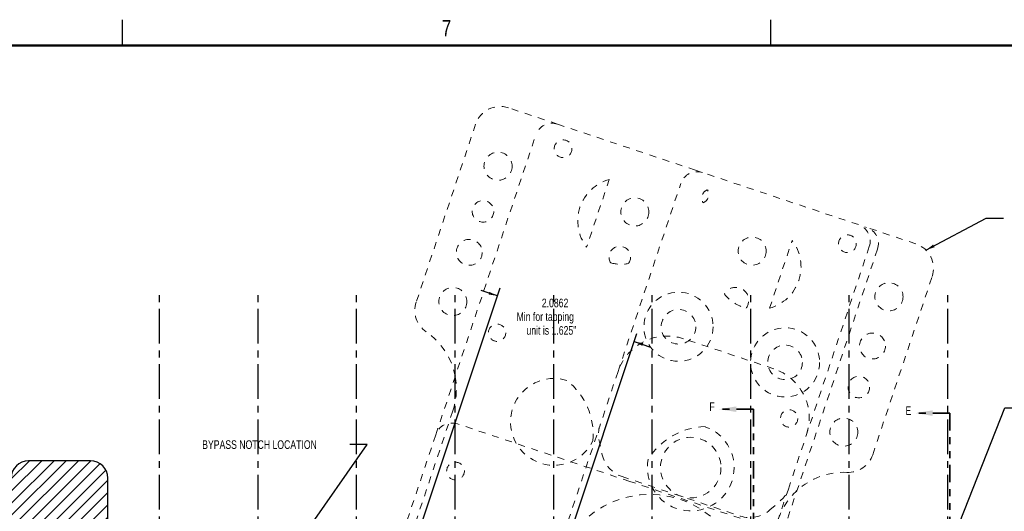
# Model space of a CAD drawing. Header units: inches. Extents: x 0.1 to 87.3, y 0.1 to 33.9.
# Tile 53 of 174: x 7.9 to 22.1, y 26.8 to 33.9. Entities that reach past the tile are written whole.
import ezdxf

# ---------------------------------------------------------------- set-up
doc = ezdxf.new("R2010")
doc.units = ezdxf.units.IN
doc.header["$MEASUREMENT"] = 0
for name, pattern in [('CENTERX2', [0.8, 0.5, -0.1, 0.1, -0.1]), ('DOT2', [0.025, 0, -0.025]), ('PHANTOM', [0.5, 0.25, -0.05, 0.05, -0.05, 0.05, -0.05])]:
    doc.linetypes.add(name, pattern=pattern)
doc.layers.add('DIMENSIONS', color=171, linetype='Continuous')
doc.layers.add('NOTES', color=5, linetype='Continuous')
doc.layers.add('SECTION_VIEWS', color=7, linetype='PHANTOM', lineweight=35)
doc.styles.add('SLDTEXTSTYLE0', font='TXT', dxfattribs={"width": 0.75})
doc.dimstyles.new('SLDDIMSTYLE2', dxfattribs={"dimtxt": 0.125, "dimasz": 0.13, "dimexe": 0, "dimexo": 0.0625, "dimgap": 0.03125, "dimtad": 0, "dimtih": 1, "dimtoh": 1, "dimdec": 4, "dimrnd": 1e-09, "dimzin": 12, "dimdsep": 46, "dimtxsty": 'SLDTEXTSTYLE0', "dimsah": 1, "dimcen": 0.09, "dimadec": 0, "dimazin": 3, "dimtfac": 1, "dimtdec": 4, "dimtmove": 0, "dimatfit": 0, "dimfxl": 1, "dimfrac": 2, "dimtolj": 1, "dimtzin": 12, "dimarcsym": 0})
doc.dimstyles.new('SLDDIMSTYLE3', dxfattribs={"dimtxt": 0.125, "dimasz": 0.13, "dimexe": 0, "dimexo": 0.0625, "dimgap": 0.03125, "dimtad": 0, "dimtih": 1, "dimtoh": 1, "dimdec": 4, "dimrnd": 1e-09, "dimzin": 12, "dimdsep": 46, "dimtxsty": 'SLDTEXTSTYLE0', "dimsah": 1, "dimcen": 0, "dimadec": 0, "dimazin": 3, "dimtfac": 1, "dimtdec": 4, "dimtofl": 0, "dimtmove": 0, "dimatfit": 3, "dimfxl": 1, "dimfrac": 2, "dimtolj": 1, "dimtzin": 12, "dimarcsym": 0})
doc.dimstyles.new('SLDDIMSTYLE9', dxfattribs={"dimtxt": 0.18, "dimasz": 0.13, "dimexe": 0, "dimexo": 0.0625, "dimgap": 0, "dimtad": 0, "dimtih": 1, "dimtoh": 1, "dimdec": 0, "dimrnd": 1e-09, "dimzin": 0, "dimdsep": 46, "dimtxsty": 'Standard', "dimsah": 1, "dimcen": 0.09, "dimadec": 0, "dimazin": 0, "dimtfac": 0.13, "dimtdec": 0, "dimtofl": 0, "dimtmove": 0, "dimatfit": 3, "dimfxl": 1, "dimfrac": 2, "dimtolj": 1, "dimtzin": 0, "dimarcsym": 0})

# ---------------------------------------------------------------- blocks, each defined once
blk = doc.blocks.new('SW_HATCH_2')
at = {"color": 0, "linetype": 'Continuous', "lineweight": 18}
for p, q in [((0, 0), (-0.264, -0.264)), ((0.177, 0), (-0.264, -0.441)), ((0.354, 0), (-0.264, -0.618)), ((0.53, 0), (-0.264, -0.794)), ((0.707, 0), (-0.264, -0.971)), ((0.884, 0), (-0.264, -1.148)), ((1.019, -0.042), (0.114, -0.947)), ((1.103, -0.135), (0.272, -0.966)), ((1.131, -0.283), (0.377, -1.037)), ((1.131, -0.46), (0.438, -1.153)), ((1.131, -0.637), (0.192, -1.576)), ((1.131, -0.814), (0.342, -1.603)), ((1.131, -0.99), (0.519, -1.603)), ((1.171, -1.127), (0.696, -1.603)), ((1.238, -1.237), (1.221, -1.254))]:
    blk.add_line(p, q, dxfattribs=at)
blk = doc.blocks.new('_D_2')
at = {"layer": 'DIMENSIONS'}
for p, q in [((12.502, 23.009), (14.836, 29.999)), ((14.796, 29.881), (14.559, 29.96)), ((14.48, 22.348), (16.814, 29.339)), ((16.775, 29.22), (17.012, 29.141))]:
    blk.add_line(p, q, dxfattribs=at)
for points in [[(14.796, 29.881), (14.679, 29.941), (14.666, 29.903)], [(16.775, 29.22), (16.892, 29.16), (16.905, 29.198)]]:
    blk.add_solid(points, dxfattribs=at)
at = {"layer": 'DIMENSIONS', "char_height": 0.125, "attachment_point": 1, "style": 'SLDTEXTSTYLE0'}
for s, insert in [('2.0862', (15.438, 29.842)), ('Min for tapping', (15.073, 29.644)), ('unit is 1.625"', (15.216, 29.445))]:
    blk.add_mtext(s, dxfattribs=dict(at, insert=insert))
blk = doc.blocks.new('_D_6')
at = {"layer": 'DIMENSIONS'}
for p, q in [((22.481, 28.444), (22.443, 28.444)), ((22.443, 28.444), (22.443, 28.246)), ((22.896, 28.444), (22.934, 28.444)), ((22.934, 28.444), (22.934, 28.246)), ((19.978, 22.805), (22.136, 28.264)), ((22.136, 28.264), (22.386, 28.264)), ((22.443, 28.246), (22.481, 28.246)), ((22.934, 28.246), (22.896, 28.246))]:
    blk.add_line(p, q, dxfattribs=at)
blk.add_solid([(19.978, 22.805), (20.044, 22.919), (20.007, 22.933)], dxfattribs=at)
at = {"layer": 'DIMENSIONS', "char_height": 0.125, "attachment_point": 1, "style": 'SLDTEXTSTYLE0'}
for s, insert in [('8.046', (22.481, 28.407)), ('%%c', (22.386, 28.22)), ('.3168', (22.575, 28.22))]:
    blk.add_mtext(s, dxfattribs=dict(at, insert=insert))

msp = doc.modelspace()

# ---------------------------------------------------------------- linework, layer by layer
at = {"color": 7, "linetype": 'Continuous', "lineweight": 25}
for p, q in [((9.375, 33.5), (9.375, 33.875)), ((18.75, 33.5), (18.75, 33.875)), ((8.90957, 27.49835), (8.01457, 27.49835)), ((9.15957, 26.50822), (9.15957, 27.24835))]:
    msp.add_line(p, q, dxfattribs=at)
at = {"color": 7, "linetype": 'Continuous', "lineweight": 50}
msp.add_line((0.5, 33.5), (74.5, 33.5), dxfattribs=at)
at = {"color": 7, "linetype": 'DOT2', "lineweight": 18}
for p, q in [((15.66665, 32.36456), (14.95526, 32.60209)), ((14.48079, 32.36517), (13.62103, 29.79029)), ((15.66665, 32.36456), (17.64545, 31.70382)), ((13.90334, 27.87305), (15.35034, 32.2066)), ((17.64545, 31.70382), (20.13531, 30.87244)), ((16.41349, 31.56635), (16.08605, 30.58572)), ((16.54028, 28.78868), (17.4477, 31.50628)), ((20.8467, 30.6349), (20.13531, 30.87244)), ((18.73128, 29.70246), (19.05872, 30.68309)), ((20.29327, 30.55613), (18.84626, 26.22258)), ((20.1747, 30.59572), (19.26734, 27.8783)), ((20.22386, 27.58556), (21.08363, 30.16044)), ((18.79338, 28.82726), (17.48911, 29.26256)), ((16.54028, 28.78868), (16.27671, 27.99933)), ((14.15057, 28.2188), (13.39837, 25.96606)), ((16.70951, 27.19962), (14.21965, 28.031)), ((15.37717, 25.30533), (16.27671, 27.99933)), ((13.90334, 27.87305), (12.08221, 22.41906)), ((16.26499, 27.80552), (16.30754, 27.59722)), ((19.00383, 27.08913), (19.26734, 27.8783)), ((16.59768, 27.26977), (18.30899, 26.69863)), ((18.68831, 26.53889), (16.70951, 27.19962)), ((19.00383, 27.08913), (18.10416, 24.39477)), ((18.73764, 26.78618), (18.89683, 26.92723))]:
    msp.add_line(p, q, dxfattribs=at)
at = {"color": 7, "linetype": 'CENTERX2'}
for p, q in [((9.90957, 23.59335), (9.90957, 29.90335)), ((11.33457, 23.59335), (11.33457, 29.90335)), ((12.75957, 23.59335), (12.75957, 29.90335)), ((14.18457, 23.59335), (14.18457, 29.90335)), ((15.60957, 23.59335), (15.60957, 29.90335)), ((17.03457, 23.59335), (17.03457, 29.90335)), ((18.45957, 23.59335), (18.45957, 29.90335)), ((19.88457, 23.59335), (19.88457, 29.90335)), ((21.30957, 23.59335), (21.30957, 29.90335))]:
    msp.add_line(p, q, dxfattribs=at)
at = {"color": 7, "linetype": 'DOT2', "lineweight": 18}
for centre, radius in [((15.74552, 32.00875), 0.1285), ((14.80461, 31.75626), 0.2031), ((14.58687, 31.10415), 0.15625), ((16.78341, 31.09553), 0.2031), ((19.85849, 30.6354), 0.1285), ((14.38892, 30.51133), 0.1875), ((18.48013, 30.52898), 0.2031), ((20.45893, 29.86825), 0.2031), ((14.15138, 29.79994), 0.2031), ((17.41501, 29.435), 0.5), ((17.41501, 29.435), 0.25), ((14.79151, 29.34898), 0.125), ((18.95636, 28.92034), 0.5), ((20.22139, 29.15686), 0.1875), ((18.95636, 28.92034), 0.25), ((20.02344, 28.56403), 0.15625), ((19.01523, 28.10998), 0.125), ((19.8057, 27.91193), 0.2031), ((17.59184, 27.3992), 0.4375), ((14.18965, 27.34915), 0.1285), ((16.998, 25.62072), 1.39)]:
    msp.add_circle(centre, radius, dxfattribs=at)
for centre, radius, start, end in [((14.83649, 32.2464), 0.375, 71.535506, 161.535506), ((15.58747, 32.12743), 0.25, 71.535506, 161.535506), ((17.68483, 31.4271), 0.25, 71.535506, 161.535506), ((16.58299, 30.96477), 0.625, 105.735272, 217.33574), ((17.87969, 31.29614), 0.1285, 111.8645, 211.206513), ((17.72432, 31.34802), 0.1285, 291.8645, 31.206513), ((19.93757, 30.6749), 0.25, 341.535506, 71.535506), ((20.05614, 30.63531), 0.25, 341.535506, 71.535506), ((18.56179, 30.30404), 0.625, 285.735272, 37.33574), ((20.72794, 30.27921), 0.375, 341.535506, 71.535506), ((16.56567, 30.44342), 0.15625, 322.855559, 213.355206), ((16.58299, 30.96477), 0.625, 256.318695, 279.80244), ((18.56179, 30.30404), 0.625, 219.403803, 254.044973), ((18.24259, 29.81759), 0.1875, 322.608041, 150.7422), ((13.97672, 29.67152), 0.375, 161.535506, 235.708886), ((13.20205, 28.53552), 1, 10.49053, 55.708886), ((17.25167, 28.55114), 0.75, 71.543633, 161.535506), ((18.55595, 28.11584), 0.75, 341.535506, 71.543633), ((13.20205, 28.53552), 1, 341.535506, 10.49053), ((15.61304, 28.05993), 0.6275, 72.663783, 334.214778), ((15.18085, 27.87478), 1, 354.991516, 51.687474), ((14.14047, 27.79387), 0.25, 71.535506, 161.535506), ((16.63241, 27.88056), 0.375, 161.535506, 191.543633), ((17.59184, 27.3992), 0.6275, 168.856234, 70.40723), ((17.82608, 26.99152), 1, 91.383538, 148.079496), ((16.73619, 27.68477), 0.4375, 191.543633, 251.543633), ((19.86817, 27.70433), 0.375, 267.362126, 341.535506), ((19.80489, 26.33079), 1, 87.362126, 132.580482), ((19.80489, 26.33079), 1, 132.580482, 161.535506), ((18.64813, 27.2079), 0.375, 311.543633, 341.535506), ((18.4475, 27.11362), 0.4375, 251.543633, 311.543633)]:
    msp.add_arc(centre, radius, start, end, dxfattribs=at)
at = {"color": 7, "linetype": 'Continuous', "lineweight": 25}
for centre, start, end in [((8.01457, 27.24835), 90, 180), ((8.90957, 27.24835), 0, 90)]:
    msp.add_arc(centre, 0.25, start, end, dxfattribs=at)
at = {"layer": 'SECTION_VIEWS'}
for p, q in [((18.50137, 28.24348), (18.00137, 28.24348)), ((18.50137, 28.24348), (18.50137, 20.13995)), ((21.34145, 28.18714), (20.84145, 28.18714)), ((21.34145, 28.18714), (21.34145, 20.12638))]:
    msp.add_line(p, q, dxfattribs=at)
for points in [[(18.00137, 28.24348), (18.25137, 28.20348), (18.25137, 28.28348)], [(20.84145, 28.18714), (21.09145, 28.14714), (21.09145, 28.22714)]]:
    msp.add_solid(points, dxfattribs=at)

# ---------------------------------------------------------------- block references
at = {"color": 5, "linetype": 'Continuous', "lineweight": 18, "true_color": 0x0000ff}
msp.add_blockref('SW_HATCH_2', (8.02869, 27.49835), dxfattribs=at)

# ---------------------------------------------------------------- texts
at = {"color": 7, "linetype": 'Continuous', "lineweight": 0, "insert": (14.06008, 33.87259), "char_height": 0.24, "attachment_point": 2, "style": 'SLDTEXTSTYLE0'}
msp.add_mtext('7', dxfattribs=at)
at = {"layer": 'NOTES', "insert": (10.52582, 27.79411), "char_height": 0.125, "attachment_point": 1, "style": 'SLDTEXTSTYLE0'}
msp.add_mtext('BYPASS NOTCH LOCATION', dxfattribs=at)
at = {"layer": 'SECTION_VIEWS', "char_height": 0.125, "attachment_point": 1, "style": 'SLDTEXTSTYLE0'}
for s, insert in [('F', (17.86198, 28.34258)), ('E', (20.6978, 28.28623))]:
    msp.add_mtext(s, dxfattribs=dict(at, insert=insert))

# ---------------------------------------------------------------- dimensions: what is measured, and where the dimension line sits
at = {"layer": 'DIMENSIONS'}
dim = msp.add_linear_dim(base=(14.79605, 29.8809), p1=(14.46449, 22.3009), p2=(12.48567, 22.96164), angle=341.535506, text='<>\\PMin for tapping\\Punit is 1.625"', dimstyle='SLDDIMSTYLE2', dxfattribs=at)
dim.commit()
dim.dimension.update_dxf_attribs({"geometry": '_D_2', "text_midpoint": (15.69157, 29.58188), "dimtype": 160})
dim = msp.add_diameter_dim_2p(p1=(19.86118, 22.51068), p2=(19.97767, 22.80525), dimstyle='SLDDIMSTYLE3', dxfattribs=at)
dim.commit()
dim.dimension.update_dxf_attribs({"geometry": '_D_6', "text_midpoint": (22.68851, 28.26435), "dimtype": 163})

# ---------------------------------------------------------------- leaders
at = {"layer": 'NOTES'}
for points in [[(20.99351, 30.54396), (21.86595, 31.00615), (22.11588, 31.00615)], [(11.61614, 25.88541), (12.91322, 27.73153), (12.66322, 27.73153)]]:
    msp.add_leader(points, dimstyle='SLDDIMSTYLE9', dxfattribs=at)

doc.saveas('drawing.dxf')
